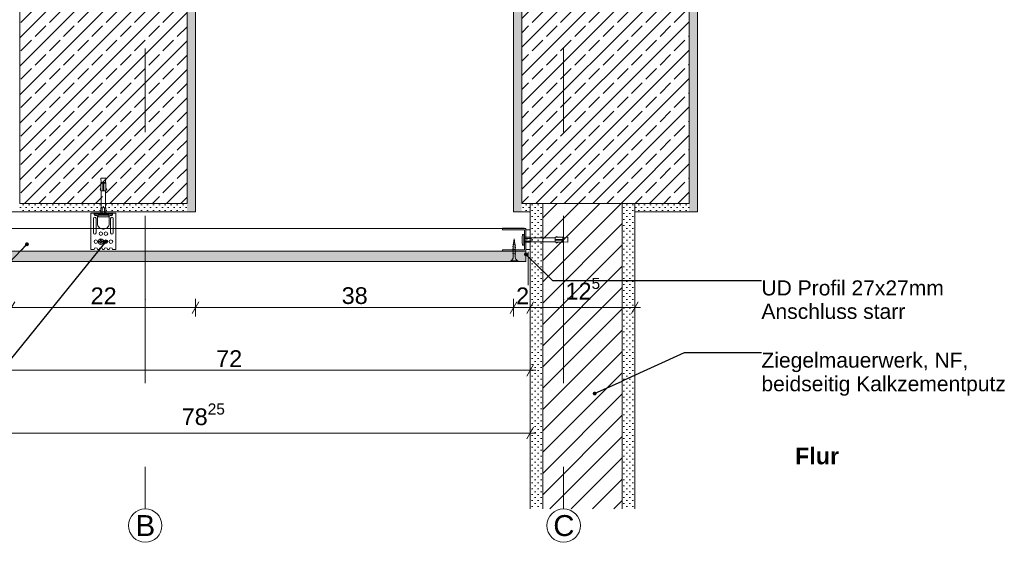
# Model space of a CAD drawing. Header units: metres. Extents: x -0.7 to 35.4, y 5.7 to 9.1.
# Tile 4 of 47: x 2.715 to 3.892, y 5.71 to 6.334. Entities that reach past the tile are written whole.
import ezdxf

# ---------------------------------------------------------------- set-up
doc = ezdxf.new("R2010")
doc.units = ezdxf.units.M
doc.header["$MEASUREMENT"] = 0
doc.linetypes.add('Strichlinie doppelt', pattern=[0.109361, 0.052917, -0.021167, 0.014111, -0.021167])
doc.linetypes.add('Wipeout_Contour', pattern=[1, 0, -1])
for name, color, linetype in [('152 - Bemaßung_ Beschriftung.Ausbau', 7, 'Continuous'), ('301 - Elemente.Linie', 7, 'Continuous'), ('302 - Elemente.Schraffur', 7, 'Continuous'), ('451 - Universal.Achsen Raster', 7, 'Continuous'), ('605 - Struktur.Wand Innen', 7, 'Continuous'), ('608 - Struktur.Träger', 7, 'Continuous'), ('653 - Abdeckung.TB Verkofferung', 7, 'Continuous'), ('Neubau_653 - Abdeckung.TB Verkofferung', 7, 'Continuous'), ('Neubau_660 - Unterkonstruktion.Trockenbau', 7, 'Continuous')]:
    doc.layers.add(name, color=color, linetype=linetype)
doc.styles.add('ERSTELLTER_STIL_1', font='txt')
doc.styles.add('ERSTELLTER_STIL_2', font='txt')
doc.dimstyles.new('ERSTELLTER_STIL__1', dxfattribs={"dimtxt": 0.02, "dimasz": 0.01064, "dimexe": 0.18, "dimexo": 0.0625, "dimgap": 0, "dimtad": 1, "dimtih": 1, "dimtoh": 1, "dimzin": 0, "dimdsep": 46, "dimtxsty": 'ERSTELLTER_STIL_1', "dimblk": 'ARROWHEAD_2', "dimblk1": 'ARROWHEAD_2', "dimblk2": 'ARROWHEAD_2', "dimcen": 0.09, "dimse1": 1, "dimse2": 1, "dimclrd": 7, "dimclre": 7, "dimclrt": 7, "dimazin": 0, "dimtfac": 1, "dimtdec": 4, "dimtmove": 0, "dimatfit": 3, "dimfxl": 1, "dimtolj": 1, "dimtzin": 0, "dimarcsym": 0})
doc.dimstyles.new('ERSTELLTER_STIL__3', dxfattribs={"dimtxt": 0.18, "dimasz": 0.00912, "dimexe": 0.18, "dimexo": 0.0625, "dimgap": 0, "dimtad": 0, "dimtih": 1, "dimtoh": 1, "dimdec": 4, "dimzin": 0, "dimdsep": 46, "dimcen": 0.09, "dimadec": 0, "dimazin": 0, "dimtfac": 1, "dimtdec": 4, "dimtmove": 0, "dimatfit": 3, "dimldrblk": 'ARROWHEAD_11', "dimfxl": 1, "dimtolj": 1, "dimtzin": 0, "dimarcsym": 0})
doc.dimstyles.new('ERSTELLTER_STIL__4', dxfattribs={"dimtxt": 0.02, "dimasz": 0.01064, "dimexe": 0.18, "dimexo": 0.0625, "dimgap": 0, "dimtad": 1, "dimtih": 1, "dimtoh": 1, "dimzin": 0, "dimdsep": 46, "dimtxsty": 'ERSTELLTER_STIL_1', "dimblk": 'ARROWHEAD_2', "dimblk1": 'ARROWHEAD_2', "dimblk2": 'ARROWHEAD_2', "dimcen": 0.09, "dimse1": 1, "dimse2": 1, "dimclrd": 7, "dimclre": 7, "dimclrt": 7, "dimazin": 0, "dimtfac": 1, "dimtdec": 4, "dimtmove": 2, "dimatfit": 3, "dimfxl": 1, "dimtolj": 1, "dimtzin": 0, "dimarcsym": 0})
pattern_1 = [(45, (-2.485083, 0.4), (-0.003535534, 0.003535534), [0, -0.005])]
pattern_2 = [(45, (-2.485083, 0.4), (-0.01697056, 0.01697056), []), (45, (-2.493568, 0.408485), (-0.01697056, 0.01697056), [0.018, -0.006])]

# ---------------------------------------------------------------- blocks, each defined once
blk = doc.blocks.new('*D17', base_point=(-2.4851, 0.4))
at = {"layer": '152 - Bemaßung_ Beschriftung.Ausbau', "color": 7, "linetype": 'Continuous', "lineweight": 5}
for p, q in [((2.5424, 5.83), (2.5424, 5.851)), ((3.3249, 5.83), (3.3249, 5.851)), ((2.5356, 5.8405), (2.5424, 5.8405)), ((2.5464, 5.8475), (2.5384, 5.8335)), ((2.5424, 5.8405), (3.3249, 5.8405)), ((3.3209, 5.8335), (3.329, 5.8475)), ((3.3249, 5.8405), (3.3318, 5.8405))]:
    blk.add_line(p, q, dxfattribs=at)
at = {"layer": '152 - Bemaßung_ Beschriftung.Ausbau', "color": 7, "lineweight": 5, "insert": (2.9085, 5.8442), "char_height": 0.02, "attachment_point": 7, "style": 'ERSTELLTER_STIL_1'}
blk.add_mtext('\\A1;{\\pql;\\fArial|b0|i0|c0|p38;78\\fArial|b0|i0|c0|p38;\\A1{\\H.66x;\\S25^  ;}}', dxfattribs=at)
blk = doc.blocks.new('ARROWHEAD_2')
at = {"color": 0, "linetype": 'Continuous', "lineweight": 0}
for p, q in [((0, 0), (-1, 0)), ((-0.38, -0.66), (0.38, 0.66))]:
    blk.add_line(p, q, dxfattribs=at)
blk = doc.blocks.new('*D20', base_point=(-2.4851, 0.4))
at = {"layer": '152 - Bemaßung_ Beschriftung.Ausbau', "color": 7, "linetype": 'Continuous', "lineweight": 5}
for p, q in [((2.6089, 5.9225), (2.6009, 5.9085)), ((2.6049, 5.905), (2.6049, 5.926)), ((3.3209, 5.9085), (3.329, 5.9225)), ((3.3249, 5.905), (3.3249, 5.926)), ((2.5549, 5.9155), (2.6049, 5.9155)), ((2.6049, 5.9155), (3.3249, 5.9155)), ((3.3249, 5.9155), (3.3318, 5.9155))]:
    blk.add_line(p, q, dxfattribs=at)
at = {"layer": '152 - Bemaßung_ Beschriftung.Ausbau', "color": 7, "lineweight": 5, "insert": (2.9497, 5.9195), "char_height": 0.02, "attachment_point": 7, "style": 'ERSTELLTER_STIL_1'}
blk.add_mtext('\\A1;{\\pql;\\fArial|b0|i0|c0|p38;72}', dxfattribs=at)
blk = doc.blocks.new('*D24', base_point=(-2.4851, 0.4))
at = {"layer": '152 - Bemaßung_ Beschriftung.Ausbau', "color": 7, "linetype": 'Continuous', "lineweight": 5}
for p, q in [((2.7049, 5.98), (2.7049, 6.001)), ((2.9249, 5.98), (2.9249, 6.001)), ((2.6049, 5.9905), (2.7049, 5.9905)), ((2.7089, 5.9975), (2.7009, 5.9835)), ((2.7049, 5.9905), (2.9249, 5.9905)), ((2.9289, 5.9975), (2.9209, 5.9835))]:
    blk.add_line(p, q, dxfattribs=at)
at = {"layer": '152 - Bemaßung_ Beschriftung.Ausbau', "color": 7, "lineweight": 5, "insert": (2.7997, 5.9945), "char_height": 0.02, "attachment_point": 7, "style": 'ERSTELLTER_STIL_1'}
blk.add_mtext('\\A1;{\\pql;\\fArial|b0|i0|c0|p38;22}', dxfattribs=at)
blk = doc.blocks.new('*D25', base_point=(-2.4851, 0.4))
at = {"layer": '152 - Bemaßung_ Beschriftung.Ausbau', "color": 7, "linetype": 'Continuous', "lineweight": 5}
for p, q in [((2.9249, 5.98), (2.9249, 6.001)), ((3.3049, 5.98), (3.3049, 6.001)), ((2.9289, 5.9975), (2.9209, 5.9835)), ((2.9249, 5.9905), (3.3049, 5.9905)), ((3.3089, 5.9975), (3.3009, 5.9835))]:
    blk.add_line(p, q, dxfattribs=at)
at = {"layer": '152 - Bemaßung_ Beschriftung.Ausbau', "color": 7, "lineweight": 5, "insert": (3.0997, 5.9945), "char_height": 0.02, "attachment_point": 7, "style": 'ERSTELLTER_STIL_1'}
blk.add_mtext('\\A1;{\\pql;\\fArial|b0|i0|c0|p38;38}', dxfattribs=at)
blk = doc.blocks.new('*D26', base_point=(-2.4851, 0.4))
at = {"layer": '152 - Bemaßung_ Beschriftung.Ausbau', "color": 7, "linetype": 'Continuous', "lineweight": 5}
for p, q in [((3.3049, 5.98), (3.3049, 6.001)), ((3.3249, 5.98), (3.3249, 6.001)), ((3.3089, 5.9975), (3.3009, 5.9835)), ((3.3049, 5.9905), (3.3249, 5.9905)), ((3.329, 5.9975), (3.3209, 5.9835)), ((3.3249, 5.9905), (3.4499, 5.9905))]:
    blk.add_line(p, q, dxfattribs=at)
at = {"layer": '152 - Bemaßung_ Beschriftung.Ausbau', "color": 7, "lineweight": 5, "insert": (3.3081, 5.9945), "char_height": 0.02, "attachment_point": 7, "style": 'ERSTELLTER_STIL_1'}
blk.add_mtext('\\A1;{\\pql;\\fArial|b0|i0|c0|p38;2}', dxfattribs=at)
blk = doc.blocks.new('*D27', base_point=(-2.4851, 0.4))
at = {"layer": '152 - Bemaßung_ Beschriftung.Ausbau', "color": 7, "linetype": 'Continuous', "lineweight": 5}
for p, q in [((3.4499, 5.98), (3.4499, 6.001)), ((3.329, 5.9975), (3.3209, 5.9835)), ((3.3249, 5.9905), (3.4499, 5.9905)), ((3.4459, 5.9835), (3.454, 5.9975)), ((3.4499, 5.9905), (3.4568, 5.9905))]:
    blk.add_line(p, q, dxfattribs=at)
at = {"layer": '152 - Bemaßung_ Beschriftung.Ausbau', "color": 7, "lineweight": 5, "insert": (3.3672, 5.9943), "char_height": 0.02, "attachment_point": 7, "style": 'ERSTELLTER_STIL_1'}
blk.add_mtext('\\A1;{\\pql;\\fArial|b0|i0|c0|p38;12\\fArial|b0|i0|c0|p38;\\A1{\\H.66x;\\S5^  ;}}', dxfattribs=at)
blk = doc.blocks.new('ARROWHEAD_11')
at = {"color": 0, "linetype": 'Continuous', "lineweight": 0}
blk.add_line((0, 0), (-1, 0), dxfattribs=at)
at = {"color": 0, "linetype": 'Continuous', "lineweight": 0, "const_width": 0.25, "flags": 128}
blk.add_lwpolyline([(-0.125, 0, 1), (0.125, 0, 1)], format="xyb", close=True, dxfattribs=at)

msp = doc.modelspace()

# ---------------------------------------------------------------- hatches: boundary and pattern name
at = {"layer": '302 - Elemente.Schraffur', "linetype": 'Continuous', "lineweight": 13, "true_color": 0xafafaf}
msp.add_hatch(color=253, dxfattribs=at).paths.add_polyline_path([(2.8154, 6.0843, 0.09902), (2.8179, 6.0848), (2.8119, 6.0848, 0.09902), (2.8144, 6.0843)])
at = {"layer": '608 - Struktur.Träger', "linetype": 'Continuous', "lineweight": 5}
h = msp.add_hatch(dxfattribs=at)
h.set_pattern_fill('Beton__Stahlbeton_0008', style=0, pattern_type=2)
h.set_pattern_definition(pattern_2)
h.paths.add_polyline_path([(2.7149, 6.115), (2.9149, 6.115), (2.9149, 6.765), (2.7149, 6.765)])
h = msp.add_hatch(dxfattribs=at)
h.set_pattern_fill('Gips_0008', style=0, pattern_type=2)
h.set_pattern_definition(pattern_1)
h.paths.add_polyline_path([(2.9149, 6.105), (2.9249, 6.105), (2.9249, 6.765), (2.9149, 6.765), (2.9149, 6.115)])
h = msp.add_hatch(dxfattribs=at)
h.set_pattern_fill('Gips_0008', style=0, pattern_type=2)
h.set_pattern_definition(pattern_1)
h.paths.add_polyline_path([(3.3049, 6.765), (3.3049, 6.105), (3.3149, 6.105), (3.3149, 6.115), (3.3149, 6.765)])
h = msp.add_hatch(dxfattribs=at)
h.set_pattern_fill('Gips_0008', style=0, pattern_type=2)
h.set_pattern_definition(pattern_1)
h.paths.add_polyline_path([(3.5249, 6.765), (3.5149, 6.765), (3.5149, 6.115), (3.5149, 6.105), (3.5249, 6.105)])
h = msp.add_hatch(dxfattribs=at)
h.set_pattern_fill('Gips_0008', style=0, pattern_type=2)
h.set_pattern_definition(pattern_1)
h.paths.add_polyline_path([(2.9149, 6.115), (2.7149, 6.115), (2.7149, 6.105), (2.9149, 6.105)])
h = msp.add_hatch(dxfattribs=at)
h.set_pattern_fill('Gips_0008', style=0, pattern_type=2)
h.set_pattern_definition(pattern_1)
h.paths.add_polyline_path([(3.3149, 6.105), (3.3249, 6.105), (3.3249, 6.115), (3.3149, 6.115)])
h = msp.add_hatch(dxfattribs=at)
h.set_pattern_fill('Gips_0008', style=0, pattern_type=2)
h.set_pattern_definition(pattern_1)
h.paths.add_polyline_path([(3.4499, 6.105), (3.5149, 6.105), (3.5149, 6.115), (3.4499, 6.115)])
at = {"layer": 'Neubau_653 - Abdeckung.TB Verkofferung', "linetype": 'Continuous', "lineweight": 5}
h = msp.add_hatch(dxfattribs=at)
h.set_pattern_fill('Gips_0008', style=0, pattern_type=2)
h.set_pattern_definition(pattern_1)
h.paths.add_polyline_path([(2.5549, 6.0455), (3.3199, 6.0455), (3.3199, 6.058), (2.6049, 6.058), (2.5549, 6.058)])

# ---------------------------------------------------------------- linework, layer by layer
at = {"layer": '301 - Elemente.Linie', "color": 1, "linetype": 'Continuous', "lineweight": 5}
for p, q in [((2.8119, 6.139), (2.8144, 6.139)), ((2.8154, 6.139), (2.8179, 6.139)), ((2.8144, 6.13), (2.8154, 6.13)), ((2.8134, 6.1008), (2.8134, 6.1083)), ((2.8164, 6.1083), (2.8164, 6.1008)), ((2.8039, 6.1023), (2.8099, 6.1023)), ((2.8042, 6.1033), (2.8256, 6.1033)), ((2.8259, 6.1023), (2.8199, 6.1023)), ((2.8179, 6.0848), (2.8119, 6.0848)), ((3.3248, 6.073), (3.3173, 6.073)), ((3.3219, 6.0722), (3.3209, 6.0722)), ((3.3173, 6.07), (3.3248, 6.07)), ((3.3219, 6.0692), (3.3209, 6.0692))]:
    msp.add_line(p, q, dxfattribs=at)
for points in [[(2.8124, 6.14), (2.8119, 6.145), (2.8179, 6.145), (2.8174, 6.14)], [(2.8119, 6.131), (2.8109, 6.1312), (2.8119, 6.134)], [(2.8179, 6.131), (2.8189, 6.1312), (2.8179, 6.134)]]:
    msp.add_lwpolyline(points, dxfattribs=at)
for points in [[(2.8119, 6.14), (2.8144, 6.14), (2.8144, 6.13), (2.8119, 6.13)], [(2.8154, 6.13), (2.8179, 6.13), (2.8179, 6.14), (2.8154, 6.14)]]:
    msp.add_lwpolyline(points, close=True, dxfattribs=at)
at = {"layer": '301 - Elemente.Linie', "color": 1, "linetype": 'Continuous', "lineweight": 5, "flags": 128}
for points in [[(2.8119, 6.1008), (2.8119, 6.1083), (2.8124, 6.1114), (2.8124, 6.13)], [(2.8179, 6.1008), (2.8179, 6.1083), (2.8174, 6.1114), (2.8174, 6.13)], [(2.8099, 6.1033), (2.8099, 6.1023), (2.8199, 6.1023), (2.8199, 6.1033)]]:
    msp.add_lwpolyline(points, dxfattribs=at)
for points in [[(2.8124, 6.1114), (2.8134, 6.1083), (2.8147, 6.1112, -0.659396), (2.8151, 6.1112), (2.8164, 6.1083), (2.8174, 6.1114)], [(3.3279, 6.069), (3.3248, 6.07), (3.3277, 6.0713, 0.659396), (3.3277, 6.0717), (3.3248, 6.073), (3.3279, 6.074)]]:
    msp.add_lwpolyline(points, format="xyb", dxfattribs=at)
for points in [[(2.8079, 6.099), (2.8079, 6.0908, 0.414214), (2.8144, 6.0843), (2.8154, 6.0843, 0.414214), (2.8219, 6.0908), (2.8219, 6.099, -0.414214), (2.8234, 6.1005), (2.8242, 6.1005, 0.106221), (2.8249, 6.1006, 0.101364), (2.8254, 6.101, 0.095175), (2.8258, 6.1016, 0.091218), (2.8259, 6.1023, 0.091218), (2.8258, 6.1029, 0.047767), (2.8256, 6.1033), (2.8299, 6.1033), (2.8299, 6.0598), (2.826, 6.0598, 1), (2.8217, 6.0598), (2.82, 6.0598, 1), (2.8157, 6.0598), (2.814, 6.0598, 1), (2.8097, 6.0598), (2.808, 6.0598, 1), (2.8037, 6.0598), (2.7999, 6.0598), (2.7999, 6.1033), (2.8042, 6.1033, 0.047767), (2.804, 6.1029, 0.091218), (2.8039, 6.1023, 0.091218), (2.804, 6.1016, 0.095175), (2.8044, 6.101, 0.101364), (2.8049, 6.1006, 0.106221), (2.8055, 6.1005), (2.8064, 6.1005, -0.414214)], [(2.8031, 6.097), (2.8031, 6.0798, 1), (2.8061, 6.0798), (2.8061, 6.097, 1)], [(2.8266, 6.0798), (2.8266, 6.097, 1), (2.8236, 6.097), (2.8236, 6.0798, 1)], [(2.8114, 6.0713), (2.8114, 6.0703, -0.414214), (2.8109, 6.0698), (2.8099, 6.0698), (2.8099, 6.0688), (2.8109, 6.0688, -0.414214), (2.8114, 6.0683), (2.8114, 6.0673), (2.8124, 6.0673), (2.8124, 6.0683, -0.414214), (2.8129, 6.0688), (2.8139, 6.0688), (2.8139, 6.0698), (2.8129, 6.0698, -0.414214), (2.8124, 6.0703), (2.8124, 6.0713)]]:
    msp.add_lwpolyline(points, format="xyb", close=True, dxfattribs=at)
at = {"layer": '301 - Elemente.Linie', "color": 1, "linetype": 'Continuous', "lineweight": 5}
for points in [[(2.8089, 6.0991), (2.8118, 6.0989, 0.038322), (2.818, 6.0989), (2.8209, 6.0991, 0.39195), (2.8214, 6.0996), (2.8214, 6.1003, 0.414214), (2.8209, 6.1008), (2.8089, 6.1008, 0.414214), (2.8084, 6.1003), (2.8084, 6.0996, 0.39195)], [(3.3156, 6.0655), (3.3154, 6.0684, -0.038322), (3.3154, 6.0746), (3.3156, 6.0775, -0.39195), (3.3161, 6.078), (3.3168, 6.078, -0.414214), (3.3173, 6.0775), (3.3173, 6.0655, -0.414214), (3.3168, 6.065), (3.3161, 6.065, -0.39195)]]:
    msp.add_lwpolyline(points, format="xyb", close=True, dxfattribs=at)
for centre, radius in [((2.8119, 6.0693), 0.00325), ((2.8119, 6.0788), 0.00215), ((2.8179, 6.0788), 0.00215), ((2.8059, 6.0693), 0.00215), ((2.8179, 6.0693), 0.00215), ((2.8239, 6.0693), 0.00215)]:
    msp.add_circle(centre, radius, dxfattribs=at)
at = {"layer": '451 - Universal.Achsen Raster', "color": 160, "linetype": 'Strichlinie doppelt', "lineweight": 9, "true_color": 0x3232ff}
for p, q in [((2.8649, 6.9), (2.8649, 6)), ((2.8649, 6), (2.8649, 5.75))]:
    msp.add_line(p, q, dxfattribs=at)
at = {"layer": '451 - Universal.Achsen Raster', "color": 160, "linetype": 'Continuous', "lineweight": 9, "true_color": 0x3232ff}
msp.add_circle((2.8649, 5.73), 0.02, dxfattribs=at)
at = {"layer": '451 - Universal.Achsen Raster', "color": 160, "linetype": 'Strichlinie doppelt', "lineweight": 9, "true_color": 0x3232ff}
msp.add_point((2.8649, 6), dxfattribs=at)
msp.add_point((2.8649, 6), dxfattribs=at)
at = {"layer": '605 - Struktur.Wand Innen', "color": 7, "linetype": 'Continuous', "lineweight": 18}
for p, q in [((3.3249, 6.115), (3.3249, 6.105)), ((3.4499, 6.115), (3.4499, 6.105)), ((3.3249, 6.105), (3.3249, 5.75)), ((3.4499, 6.105), (3.4499, 5.75))]:
    msp.add_line(p, q, dxfattribs=at)
at = {"layer": '608 - Struktur.Träger', "color": 7, "linetype": 'Continuous', "lineweight": 13}
for p, q in [((2.7149, 6.765), (2.7149, 6.115)), ((2.9149, 6.765), (2.9149, 6.115)), ((3.3149, 6.765), (3.3149, 6.115)), ((3.5149, 6.765), (3.5149, 6.115)), ((2.9149, 6.115), (2.7149, 6.115)), ((3.3249, 6.115), (3.3149, 6.115)), ((3.5149, 6.115), (3.4499, 6.115))]:
    msp.add_line(p, q, dxfattribs=at)
at = {"layer": '608 - Struktur.Träger', "color": 7, "linetype": 'Continuous', "lineweight": 5}
for p, q in [((2.9249, 6.755), (2.9249, 6.105)), ((3.3049, 6.755), (3.3049, 6.105)), ((3.5249, 6.655), (3.5249, 6.105)), ((2.9249, 6.105), (2.7049, 6.105)), ((3.3049, 6.105), (3.3249, 6.105))]:
    msp.add_line(p, q, dxfattribs=at)
at = {"layer": '608 - Struktur.Träger', "color": 7, "linetype": 'Continuous', "lineweight": 5, "flags": 128}
msp.add_lwpolyline([(3.5249, 6.105), (3.5149, 6.105), (3.4499, 6.105)], dxfattribs=at)
at = {"layer": '653 - Abdeckung.TB Verkofferung', "color": 1, "linetype": 'Continuous', "lineweight": 13}
msp.add_line((3.3224, 6.0172), (3.3224, 6.0572), dxfattribs=at)
at = {"layer": '653 - Abdeckung.TB Verkofferung', "color": 1, "linetype": 'Continuous', "lineweight": 9, "flags": 128}
msp.add_lwpolyline([(3.3199, 6.085), (2.6049, 6.085), (2.6049, 6.058), (3.3199, 6.058)], close=True, dxfattribs=at)
at = {"layer": 'Neubau_653 - Abdeckung.TB Verkofferung', "color": 1, "linetype": 'Continuous', "lineweight": 13, "flags": 128}
msp.add_lwpolyline([(2.5549, 6.0455), (3.3199, 6.0455), (3.3199, 6.058), (2.6049, 6.058), (2.5549, 6.058)], close=True, dxfattribs=at)
at = {"layer": 'Neubau_660 - Unterkonstruktion.Trockenbau', "color": 1, "linetype": 'Continuous', "lineweight": 5}
for p, q in [((3.3039, 6.0633), (3.3079, 6.0623)), ((3.3039, 6.0607), (3.3079, 6.0597)), ((3.3043, 6.0657), (3.3077, 6.0649)), ((3.3046, 6.0679), (3.3072, 6.0674)), ((3.305, 6.0701), (3.3068, 6.0699)), ((3.3039, 6.0581), (3.3079, 6.0571)), ((3.3039, 6.0555), (3.3079, 6.0545)), ((3.3017, 6.0465), (3.3102, 6.0465))]:
    msp.add_line(p, q, dxfattribs=at)
at = {"layer": 'Neubau_660 - Unterkonstruktion.Trockenbau', "color": 1, "linetype": 'Continuous', "lineweight": 5, "flags": 128}
for points in [[(3.2919, 6.0578), (3.3179, 6.0578, 0.414214), (3.3199, 6.0598), (3.3199, 6.0833, 0.414214), (3.3179, 6.0853), (3.2919, 6.0853), (3.2919, 6.0835), (3.3179, 6.0835, -0.414214), (3.3182, 6.0833), (3.3182, 6.0598, -0.414214), (3.3179, 6.0595), (3.2919, 6.0595)], [(3.307, 6.0636), (3.307, 6.051, 0.304192), (3.3102, 6.0465), (3.3102, 6.0455), (3.3017, 6.0455), (3.3017, 6.0465, 0.304191), (3.3048, 6.051), (3.3048, 6.0636), (3.3059, 6.0727)]]:
    msp.add_lwpolyline(points, format="xyb", close=True, dxfattribs=at)
msp.add_lwpolyline([(3.3199, 6.0833), (3.3249, 6.0833), (3.3249, 6.0598), (3.3199, 6.0598)], close=True, dxfattribs=at)

# ---------------------------------------------------------------- texts
at = {"layer": '152 - Bemaßung_ Beschriftung.Ausbau', "color": 7, "linetype": 'Continuous', "lineweight": 9, "char_height": 0.018, "attachment_point": 1, "style": 'ERSTELLTER_STIL_1'}
for s, insert, line_spacing_factor in [('\\A1;{\\pql;\\fArial|b0|i0|c0|p38;UD Profil 27x27mm\\P\\pql;\\fArial|b0|i0|c0|p38;Anschluss starr}', (3.6013, 6.023), 0.93321), ('\\A1;{\\pql;\\fArial|b0|i0|c0|p38;Ziegelmauerwerk, NF,\\P\\pql;\\fArial|b0|i0|c0|p38;beidseitig Kalkzementputz}', (3.6013, 5.9367), 0.940037)]:
    msp.add_mtext(s, dxfattribs=dict(at, insert=insert, line_spacing_factor=line_spacing_factor))
at = {"layer": '152 - Bemaßung_ Beschriftung.Ausbau', "color": 7, "linetype": 'Continuous', "lineweight": 9, "insert": (3.6414, 5.8029), "char_height": 0.02, "attachment_point": 7, "style": 'ERSTELLTER_STIL_2'}
msp.add_mtext('\\A1;{\\pql;\\fArial|b1|i0|c0|p38;Flur}', dxfattribs=at)
at = {"layer": '451 - Universal.Achsen Raster', "color": 160, "lineweight": 9, "true_color": 0x3232ff, "char_height": 0.025, "attachment_point": 1, "style": 'ERSTELLTER_STIL_1'}
for s, insert in [('\\A1;{\\pql;\\pt0;\\fArial|b0|i0|c0|p38;B}', (2.8535, 5.7425)), ('\\A1;{\\pql;\\pt0;\\fArial|b0|i0|c0|p38;C}', (3.3526, 5.7425))]:
    msp.add_mtext(s, dxfattribs=dict(at, insert=insert))

# ---------------------------------------------------------------- dimensions: what is measured, and where the dimension line sits
at = {"layer": '152 - Bemaßung_ Beschriftung.Ausbau', "color": 7, "linetype": 'Continuous', "lineweight": 5}
for base, p1, p2, picture, middle in [((3.3049, 5.9905), (2.9249, 6.105), (3.3049, 6.755), '*D25', (3.115, 6.0045)), ((3.3249, 5.9155), (2.6049, 6.1098), (3.3249, 6.03), '*D20', (2.965, 5.9295)), ((2.9249, 5.9905), (2.7049, 6.105), (2.9249, 6.105), '*D24', (2.815, 6.0045)), ((3.3249, 5.8405), (2.5424, 6.0585), (3.3249, 6.03), '*D17', (2.9583, 5.8545))]:
    dim = msp.add_linear_dim(base=base, p1=p1, p2=p2, dimstyle='ERSTELLTER_STIL__1', dxfattribs=at)
    dim.commit()
    dim.dimension.update_dxf_attribs({"geometry": picture, "text_midpoint": middle, "dimtype": 160})

# ---------------------------------------------------------------- leaders
at = {"layer": '152 - Bemaßung_ Beschriftung.Ausbau', "color": 7, "linetype": 'Continuous', "lineweight": 9, "annotation_type": 0, "has_hookline": 1, "hookline_direction": 1}
for points, text_width in [([(2.8179, 6.0693), (2.661, 5.8757), (2.3432, 5.8757)], 0.1702), ([(2.7236, 6.0661), (2.6107, 5.949), (2.3432, 5.949)], 0.2519)]:
    msp.add_leader(points, dimstyle='ERSTELLTER_STIL__3', dxfattribs=dict(at, text_width=text_width))

# ---------------------------------------------------------------- wipeouts: each hides what was drawn before it
at = {"color": 254, "linetype": 'Wipeout_Contour', "lineweight": 0, "ltscale": 27.372996}
msp.add_wipeout([(3.4349, 5.75), (3.4349, 6.115), (3.3399, 6.115), (3.3399, 5.75)], dxfattribs=at).dxf.layer = '605 - Struktur.Wand Innen'

# ---------------------------------------------------------------- next in the draw order: hatches: boundary and pattern name
at = {"layer": '605 - Struktur.Wand Innen', "linetype": 'Continuous', "lineweight": 5}
h = msp.add_hatch(dxfattribs=at)
h.set_pattern_fill('MW_Ziegel_0008', style=0, pattern_type=2)
h.set_pattern_definition([(45, (-2.485083, 0.4), (-0.01272792, 0.01272792), [])])
h.paths.add_polyline_path([(3.4349, 5.75), (3.4349, 6.115), (3.3399, 6.115), (3.3399, 5.75)])
at = {"layer": '608 - Struktur.Träger', "linetype": 'Continuous', "lineweight": 5}
h = msp.add_hatch(dxfattribs=at)
h.set_pattern_fill('Beton__Stahlbeton_0008', style=0, pattern_type=2)
h.set_pattern_definition(pattern_2)
h.paths.add_polyline_path([(3.3149, 6.765), (3.3149, 6.115), (3.3249, 6.115), (3.4499, 6.115), (3.5149, 6.115), (3.5149, 6.765)])
h = msp.add_hatch(dxfattribs=at)
h.set_pattern_fill('Gips_0008', style=0, pattern_type=2)
h.set_pattern_definition(pattern_1)
h.paths.add_polyline_path([(3.3249, 5.75), (3.3399, 5.75), (3.3399, 6.115), (3.3249, 6.115)])
h = msp.add_hatch(dxfattribs=at)
h.set_pattern_fill('Gips_0008', style=0, pattern_type=2)
h.set_pattern_definition(pattern_1)
h.paths.add_polyline_path([(3.4349, 6.115), (3.4499, 6.115), (3.4499, 5.75), (3.4349, 5.75)])

# ---------------------------------------------------------------- next in the draw order: linework, layer by layer
at = {"layer": '301 - Elemente.Linie', "color": 1, "linetype": 'Continuous', "lineweight": 5}
for p, q in [((3.3549, 6.071), (3.3549, 6.072)), ((3.3639, 6.072), (3.3639, 6.0745)), ((3.3639, 6.0685), (3.3639, 6.071))]:
    msp.add_line(p, q, dxfattribs=at)
at = {"layer": '301 - Elemente.Linie', "color": 1, "linetype": 'Continuous', "lineweight": 5, "flags": 128}
for points in [[(3.3173, 6.0745), (3.3248, 6.0745), (3.3279, 6.074), (3.3549, 6.074)], [(3.3173, 6.0685), (3.3248, 6.0685), (3.3279, 6.069), (3.3549, 6.069)]]:
    msp.add_lwpolyline(points, dxfattribs=at)
at = {"layer": '301 - Elemente.Linie', "color": 1, "linetype": 'Continuous', "lineweight": 5}
for points in [[(3.3549, 6.072), (3.3549, 6.0745), (3.3649, 6.0745), (3.3649, 6.072)], [(3.3649, 6.0685), (3.3649, 6.071), (3.3549, 6.071), (3.3549, 6.0685)]]:
    msp.add_lwpolyline(points, close=True, dxfattribs=at)
for points in [[(3.3559, 6.0745), (3.3562, 6.0755), (3.3589, 6.0745)], [(3.3649, 6.069), (3.3699, 6.0685), (3.3699, 6.0745), (3.3649, 6.074)], [(3.3559, 6.0685), (3.3562, 6.0675), (3.3589, 6.0685)]]:
    msp.add_lwpolyline(points, dxfattribs=at)
at = {"layer": '451 - Universal.Achsen Raster', "color": 160, "linetype": 'Strichlinie doppelt', "lineweight": 9, "true_color": 0x3232ff}
for p, q in [((3.3649, 6.9), (3.3649, 6)), ((3.3649, 6), (3.3649, 5.75))]:
    msp.add_line(p, q, dxfattribs=at)
at = {"layer": '451 - Universal.Achsen Raster', "color": 160, "linetype": 'Continuous', "lineweight": 9, "true_color": 0x3232ff}
msp.add_circle((3.3649, 5.73), 0.02, dxfattribs=at)
at = {"layer": '451 - Universal.Achsen Raster', "color": 160, "linetype": 'Strichlinie doppelt', "lineweight": 9, "true_color": 0x3232ff}
msp.add_point((3.3649, 6), dxfattribs=at)
msp.add_point((3.3649, 6), dxfattribs=at)
at = {"layer": '605 - Struktur.Wand Innen', "color": 7, "linetype": 'Continuous', "lineweight": 18}
for p, q in [((3.4499, 6.115), (3.3249, 6.115)), ((3.3399, 6.115), (3.3399, 5.75)), ((3.4349, 6.115), (3.4349, 5.75))]:
    msp.add_line(p, q, dxfattribs=at)

# ---------------------------------------------------------------- next in the draw order: dimensions: what is measured, and where the dimension line sits
at = {"layer": '152 - Bemaßung_ Beschriftung.Ausbau', "color": 7, "linetype": 'Continuous', "lineweight": 5}
for base, p1, p2, dimstyle, picture, middle in [((3.3249, 5.9905), (3.3049, 6.755), (3.3249, 6.105), 'ERSTELLTER_STIL__4', '*D26', (3.3157, 6.0045)), ((3.44991696, 5.99052233), (3.32491697, 6.10502229), (3.44991696, 6.115), 'ERSTELLTER_STIL__1', '*D27', (3.40949022, 6.00452233))]:
    dim = msp.add_linear_dim(base=base, p1=p1, p2=p2, dimstyle=dimstyle, dxfattribs=at)
    dim.commit()
    dim.dimension.update_dxf_attribs({"geometry": picture, "text_midpoint": middle, "dimtype": 160})

# ---------------------------------------------------------------- next in the draw order: leaders
at = {"layer": '152 - Bemaßung_ Beschriftung.Ausbau', "color": 7, "linetype": 'Continuous', "lineweight": 9, "annotation_type": 0, "has_hookline": 1, "hookline_direction": 0}
for points, text_width in [([(3.3199, 6.0541), (3.3516, 6.023), (3.6013, 6.023)], 0.2142), ([(3.402, 5.8877), (3.5094, 5.9367), (3.6013, 5.9367)], 0.2897)]:
    msp.add_leader(points, dimstyle='ERSTELLTER_STIL__3', dxfattribs=dict(at, text_width=text_width))

doc.saveas('drawing.dxf')
